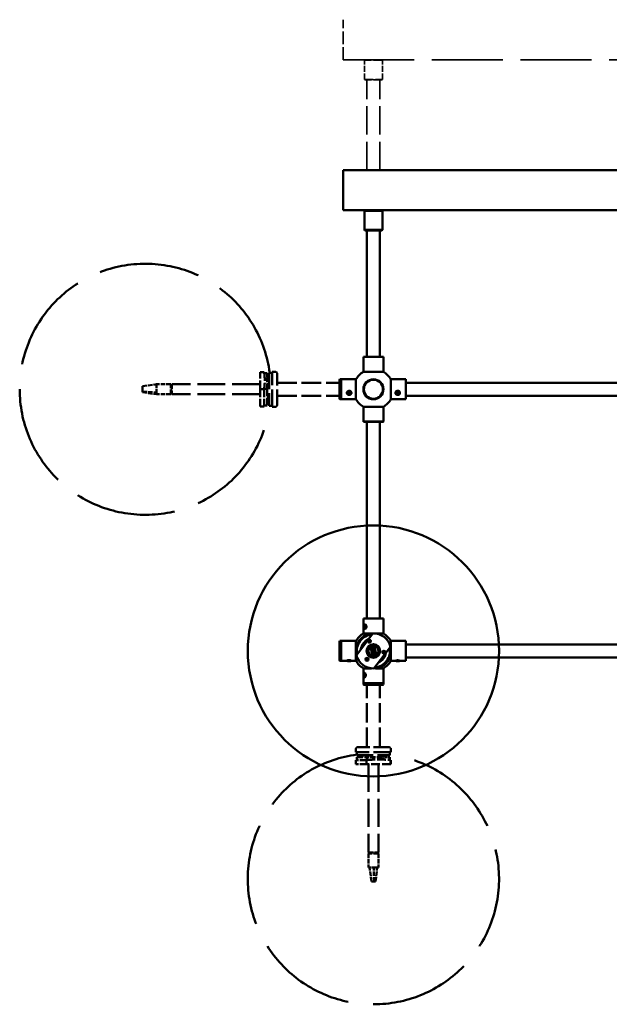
# Model space of a CAD drawing. Header units: millimetres. Extents: x 439 to 5173, y 102 to 3728.
# Tile 5 of 12: x 2088 to 2675, y 1698 to 2679. Entities that reach past the tile are written whole.
import ezdxf

# ---------------------------------------------------------------- set-up
doc = ezdxf.new("R2010")
doc.units = ezdxf.units.MM
doc.header["$LTSCALE"] = 18
doc.linetypes.add('DASHED', pattern=[0.2068, 0.1655, -0.0413])
doc.layers.add('Widoczne (ISO)', color=7, linetype='Continuous', lineweight=50)

msp = doc.modelspace()

# ---------------------------------------------------------------- linework, layer by layer
at = {"layer": 'Widoczne (ISO)', "linetype": 'DASHED', "lineweight": 35, "ltscale": 4.230512}
msp.add_line((2410.04, 2639.37), (2410.04, 2679.37), dxfattribs=at)
at = {"layer": 'Widoczne (ISO)', "linetype": 'DASHED', "lineweight": 35, "ltscale": 23.730209}
msp.add_line((2410.04, 2639.37), (2940.04, 2639.37), dxfattribs=at)
at = {"layer": 'Widoczne (ISO)', "linetype": 'DASHED', "lineweight": 35, "ltscale": 0.074687}
for p, q in [((2431.66, 2639.37), (2431.16, 2638.87)), ((2448.66, 2639.37), (2449.16, 2638.87)), ((2431.66, 2619.37), (2431.16, 2619.87)), ((2448.66, 2619.37), (2449.16, 2619.87))]:
    msp.add_line(p, q, dxfattribs=at)
at = {"layer": 'Widoczne (ISO)', "linetype": 'DASHED', "lineweight": 35, "ltscale": 2.990344}
for p, q in [((2449.16, 2638.87), (2431.16, 2638.87)), ((2431.16, 2619.87), (2449.16, 2619.87))]:
    msp.add_line(p, q, dxfattribs=at)
at = {"layer": 'Widoczne (ISO)', "linetype": 'DASHED', "lineweight": 35, "ltscale": 2.009441}
for p, q in [((2431.16, 2619.87), (2431.16, 2638.87)), ((2449.16, 2619.87), (2449.16, 2638.87))]:
    msp.add_line(p, q, dxfattribs=at)
at = {"layer": 'Widoczne (ISO)', "linetype": 'DASHED', "lineweight": 35, "ltscale": 2.824208}
msp.add_line((2448.66, 2619.37), (2431.66, 2619.37), dxfattribs=at)
at = {"layer": 'Widoczne (ISO)', "linetype": 'DASHED', "lineweight": 35, "ltscale": 9.518778}
for p, q in [((2433.66, 2529.37), (2433.66, 2619.37)), ((2446.66, 2529.37), (2446.66, 2619.37))]:
    msp.add_line(p, q, dxfattribs=at)
at = {"layer": 'Widoczne (ISO)', "linetype": 'Continuous', "lineweight": 50}
for p, q in [((2410.04, 2529.37), (2940.04, 2529.37)), ((2410.04, 2489.37), (2410.04, 2529.37)), ((2410.04, 2489.37), (2940.04, 2489.37)), ((2431.66, 2489.37), (2431.16, 2488.87)), ((2449.16, 2488.87), (2431.16, 2488.87)), ((2431.16, 2469.87), (2431.16, 2488.87)), ((2448.66, 2489.37), (2449.16, 2488.87)), ((2449.16, 2469.87), (2449.16, 2488.87)), ((2431.16, 2469.87), (2449.16, 2469.87)), ((2431.66, 2469.37), (2431.16, 2469.87)), ((2448.66, 2469.37), (2431.66, 2469.37)), ((2433.66, 2343.37), (2433.66, 2469.37)), ((2446.66, 2343.37), (2446.66, 2469.37)), ((2448.66, 2469.37), (2449.16, 2469.87)), ((2430.36, 2343.37), (2430.16, 2343.17)), ((2450.16, 2343.17), (2430.16, 2343.17)), ((2430.16, 2343.17), (2430.16, 2328.37)), ((2430.36, 2343.37), (2449.96, 2343.37)), ((2449.96, 2343.37), (2450.16, 2343.17)), ((2450.16, 2343.17), (2450.16, 2328.37)), ((2430.16, 2328.37), (2450.16, 2328.37)), ((2406.28, 2320.49), (2406.78, 2320.99)), ((2406.28, 2301.49), (2406.28, 2320.49)), ((2406.78, 2320.99), (2406.78, 2300.99)), ((2406.78, 2320.99), (2407.78, 2320.99)), ((2407.78, 2320.79), (2407.98, 2320.99)), ((2407.78, 2300.99), (2407.78, 2320.99)), ((2407.98, 2320.99), (2407.98, 2300.99)), ((2407.98, 2320.99), (2422.78, 2320.99)), ((2422.78, 2300.99), (2422.78, 2320.99)), ((2457.54, 2320.99), (2457.54, 2300.99)), ((2472.34, 2320.99), (2457.54, 2320.99)), ((2472.34, 2300.99), (2472.34, 2320.99)), ((2472.54, 2320.79), (2472.34, 2320.99)), ((2472.54, 2320.79), (2472.54, 2301.19)), ((2877.54, 2317.49), (2472.54, 2317.49)), ((2414.54, 2307.27), (2415.19, 2308.47)), ((2415.33, 2306.15), (2414.54, 2307.27)), ((2415.33, 2307.24), (2414.87, 2307.89)), ((2415.19, 2308.47), (2416.64, 2308.54)), ((2416.77, 2307.31), (2415.33, 2307.24)), ((2415.33, 2306.15), (2415.33, 2307.24)), ((2416.64, 2308.54), (2417.42, 2307.42)), ((2417.09, 2307.89), (2416.77, 2307.31)), ((2417.42, 2307.42), (2416.77, 2306.22)), ((2416.77, 2306.22), (2416.77, 2307.31)), ((2462.9, 2307.27), (2463.55, 2308.47)), ((2463.69, 2306.15), (2462.9, 2307.27)), ((2463.69, 2307.24), (2463.24, 2307.89)), ((2463.55, 2308.47), (2465, 2308.54)), ((2465.13, 2307.31), (2463.69, 2307.24)), ((2463.69, 2306.15), (2463.69, 2307.24)), ((2465, 2308.54), (2465.78, 2307.42)), ((2465.45, 2307.89), (2465.13, 2307.31)), ((2465.78, 2307.42), (2465.13, 2306.22)), ((2465.13, 2306.22), (2465.13, 2307.31)), ((2406.28, 2301.49), (2406.78, 2300.99)), ((2406.78, 2300.99), (2407.78, 2300.99)), ((2407.78, 2301.19), (2407.98, 2300.99)), ((2407.98, 2300.99), (2422.78, 2300.99)), ((2416.77, 2306.22), (2415.33, 2306.15)), ((2472.34, 2300.99), (2457.54, 2300.99)), ((2465.13, 2306.22), (2463.69, 2306.15)), ((2472.54, 2301.19), (2472.34, 2300.99)), ((2877.54, 2304.49), (2472.54, 2304.49)), ((2450.16, 2293.61), (2430.16, 2293.61)), ((2430.16, 2278.81), (2430.16, 2293.61)), ((2450.16, 2278.81), (2450.16, 2293.61)), ((2430.16, 2278.81), (2450.16, 2278.81)), ((2430.36, 2278.61), (2430.16, 2278.81)), ((2449.96, 2278.61), (2430.36, 2278.61)), ((2433.66, 2082.61), (2433.66, 2278.61)), ((2446.66, 2082.61), (2446.66, 2278.61)), ((2449.96, 2278.61), (2450.16, 2278.81)), ((2430.36, 2082.61), (2430.16, 2082.41)), ((2450.16, 2082.41), (2430.16, 2082.41)), ((2430.16, 2082.41), (2430.16, 2067.61)), ((2430.36, 2082.61), (2449.96, 2082.61)), ((2449.96, 2082.61), (2450.16, 2082.41)), ((2450.16, 2082.41), (2450.16, 2067.61)), ((2431.02, 2073.85), (2431.12, 2075.28)), ((2431.64, 2072.97), (2431.02, 2073.85)), ((2431.02, 2073.85), (2432.38, 2073.85)), ((2431.05, 2075.94), (2431.14, 2076.08)), ((2431.05, 2072.87), (2431.14, 2072.73)), ((2431.12, 2075.28), (2431.84, 2075.84)), ((2431.12, 2075.28), (2432.23, 2075.28)), ((2432.35, 2073.53), (2431.64, 2072.97)), ((2431.84, 2075.84), (2432.45, 2074.96)), ((2432.45, 2074.96), (2432.35, 2073.53)), ((2439.66, 2067.72), (2423.16, 2046.06)), ((2430.16, 2067.61), (2438.12, 2067.61)), ((2434.67, 2060.35), (2435.3, 2061.18)), ((2442.21, 2067.61), (2450.16, 2067.61)), ((2406.28, 2059.72), (2406.78, 2060.22)), ((2406.28, 2040.72), (2406.28, 2059.72)), ((2406.78, 2060.22), (2406.78, 2040.22)), ((2406.78, 2060.22), (2407.78, 2060.22)), ((2407.78, 2060.02), (2407.98, 2060.22)), ((2407.78, 2040.22), (2407.78, 2060.22)), ((2407.98, 2060.22), (2407.98, 2040.22)), ((2407.98, 2060.22), (2422.78, 2060.22)), ((2422.78, 2052.27), (2422.78, 2060.22)), ((2438.8, 2053), (2437.24, 2054.28)), ((2437.81, 2051.66), (2437.24, 2054.28)), ((2438.61, 2047.95), (2437.81, 2051.66)), ((2440.26, 2053.32), (2438.8, 2053)), ((2438.8, 2053), (2439.03, 2051.92)), ((2439.03, 2051.92), (2439.83, 2048.21)), ((2440.26, 2053.32), (2441.15, 2055.13)), ((2440.49, 2052.24), (2440.26, 2053.32)), ((2441.29, 2048.53), (2440.49, 2052.24)), ((2440.67, 2032.73), (2457.16, 2054.39)), ((2441.15, 2055.13), (2441.72, 2052.5)), ((2441.72, 2052.5), (2442.52, 2048.79)), ((2457.54, 2060.22), (2457.54, 2052.27)), ((2472.34, 2060.22), (2457.54, 2060.22)), ((2472.34, 2040.22), (2472.34, 2060.22)), ((2472.54, 2060.02), (2472.34, 2060.22)), ((2472.54, 2060.02), (2472.54, 2040.42)), ((2877.54, 2056.72), (2472.54, 2056.72)), ((2422.78, 2040.22), (2422.78, 2048.18)), ((2439.17, 2045.32), (2438.61, 2047.95)), ((2440.06, 2047.13), (2439.17, 2045.32)), ((2439.83, 2048.21), (2440.06, 2047.13)), ((2440.06, 2047.13), (2441.53, 2047.45)), ((2441.53, 2047.45), (2441.29, 2048.53)), ((2441.53, 2047.45), (2443.08, 2046.17)), ((2442.52, 2048.79), (2443.08, 2046.17)), ((2452.01, 2048.45), (2451.38, 2047.63)), ((2457.54, 2048.18), (2457.54, 2040.22)), ((2877.54, 2043.72), (2472.54, 2043.72)), ((2406.28, 2040.72), (2406.78, 2040.22)), ((2406.78, 2040.22), (2407.78, 2040.22)), ((2407.78, 2040.42), (2407.98, 2040.22)), ((2407.98, 2040.22), (2414.2, 2040.22)), ((2414.01, 2040.32), (2413.88, 2040.45)), ((2414.54, 2040.37), (2415.19, 2040.6)), ((2415.33, 2040.16), (2414.54, 2040.37)), ((2415.19, 2040.6), (2416.64, 2040.62)), ((2415.33, 2040.16), (2415.33, 2040.6)), ((2416.77, 2040.17), (2415.33, 2040.16)), ((2416.64, 2040.62), (2417.42, 2040.4)), ((2416.77, 2040.17), (2416.77, 2040.58)), ((2417.42, 2040.4), (2416.77, 2040.17)), ((2417.77, 2040.22), (2422.78, 2040.22)), ((2417.95, 2040.32), (2418.08, 2040.45)), ((2438.12, 2032.84), (2430.16, 2032.84)), ((2430.16, 2018.04), (2430.16, 2032.84)), ((2450.16, 2032.84), (2442.21, 2032.84)), ((2450.16, 2018.04), (2450.16, 2032.84)), ((2462.45, 2040.22), (2457.54, 2040.22)), ((2462.36, 2040.28), (2462.22, 2040.41)), ((2462.91, 2040.28), (2463.45, 2040.46)), ((2463.81, 2040.14), (2462.91, 2040.28)), ((2463.45, 2040.46), (2464.88, 2040.48)), ((2463.81, 2040.14), (2463.81, 2040.46)), ((2465.23, 2040.16), (2463.81, 2040.14)), ((2464.88, 2040.48), (2465.77, 2040.34)), ((2465.23, 2040.16), (2465.23, 2040.42)), ((2465.77, 2040.34), (2465.23, 2040.16)), ((2472.34, 2040.22), (2466.23, 2040.22)), ((2466.32, 2040.28), (2466.46, 2040.41)), ((2472.54, 2040.42), (2472.34, 2040.22)), ((2430.73, 2026.72), (2431.3, 2027.49)), ((2430.75, 2025.28), (2430.73, 2026.72)), ((2430.73, 2026.72), (2431.9, 2026.72)), ((2431.35, 2024.6), (2430.75, 2025.28)), ((2430.75, 2025.28), (2431.86, 2025.28)), ((2430.83, 2027.74), (2430.94, 2027.88)), ((2430.83, 2024.35), (2430.94, 2024.21)), ((2431.3, 2027.49), (2431.9, 2026.81)), ((2431.93, 2025.37), (2431.35, 2024.6)), ((2431.9, 2026.81), (2431.93, 2025.37)), ((2430.16, 2018.04), (2450.16, 2018.04)), ((2430.36, 2017.84), (2430.16, 2018.04)), ((2450.16, 2017.84), (2430.16, 2017.84)), ((2430.16, 2016.84), (2430.16, 2017.84)), ((2430.16, 2016.84), (2450.16, 2016.84)), ((2430.66, 2016.34), (2430.16, 2016.84)), ((2449.66, 2016.34), (2430.66, 2016.34)), ((2449.66, 2016.34), (2450.16, 2016.84)), ((2449.96, 2017.84), (2450.16, 2018.04)), ((2450.16, 2016.84), (2450.16, 2017.84))]:
    msp.add_line(p, q, dxfattribs=at)
at = {"layer": 'Widoczne (ISO)', "linetype": 'DASHED', "lineweight": 50, "ltscale": 0.422961}
for p, q in [((2327.28, 2328.06), (2331.28, 2328.06)), ((2331.28, 2311.16), (2327.28, 2311.16)), ((2327.28, 2293.91), (2331.28, 2293.91)), ((2422.66, 1937.34), (2422.66, 1941.34)), ((2433.17, 1937.34), (2433.17, 1941.34)), ((2457.31, 1941.34), (2457.31, 1937.34)), ((2457.66, 1937.34), (2457.66, 1941.34))]:
    msp.add_line(p, q, dxfattribs=at)
at = {"layer": 'Widoczne (ISO)', "linetype": 'DASHED', "lineweight": 50, "ltscale": 2.878971}
for p, q in [((2327.28, 2311.16), (2327.28, 2328.06)), ((2457.31, 1937.34), (2433.17, 1937.34))]:
    msp.add_line(p, q, dxfattribs=at)
at = {"layer": 'Widoczne (ISO)', "linetype": 'DASHED', "lineweight": 50, "ltscale": 0.302206}
msp.add_line((2334.28, 2327.12), (2331.42, 2327.12), dxfattribs=at)
at = {"layer": 'Widoczne (ISO)', "linetype": 'DASHED', "lineweight": 50, "ltscale": 0.735735}
for p, q in [((2334.28, 2322.8), (2334.28, 2327.12)), ((2456.3, 1944.34), (2450.13, 1944.34))]:
    msp.add_line(p, q, dxfattribs=at)
at = {"layer": 'Widoczne (ISO)', "linetype": 'DASHED', "lineweight": 50, "ltscale": 5.48238}
for p, q in [((2336.28, 2327.49), (2336.28, 2294.49)), ((2423.66, 1946.34), (2456.66, 1946.34))]:
    msp.add_line(p, q, dxfattribs=at)
at = {"layer": 'Widoczne (ISO)', "linetype": 'DASHED', "lineweight": 50, "ltscale": 0.317196}
for p, q in [((2339.28, 2327.49), (2336.28, 2327.49)), ((2339.28, 2328.49), (2342.28, 2328.49)), ((2339.28, 2294.49), (2336.28, 2294.49)), ((2339.28, 2293.49), (2342.28, 2293.49)), ((2422.66, 1949.34), (2422.66, 1952.34)), ((2423.66, 1949.34), (2423.66, 1946.34)), ((2456.66, 1949.34), (2456.66, 1946.34)), ((2457.66, 1949.34), (2457.66, 1952.34))]:
    msp.add_line(p, q, dxfattribs=at)
at = {"layer": 'Widoczne (ISO)', "linetype": 'DASHED', "lineweight": 50, "ltscale": 5.814651}
for p, q in [((2339.28, 2293.49), (2339.28, 2328.49)), ((2457.66, 1949.34), (2422.66, 1949.34))]:
    msp.add_line(p, q, dxfattribs=at)
at = {"layer": 'Widoczne (ISO)', "linetype": 'DASHED', "lineweight": 50, "ltscale": 5.150108}
for p, q in [((2344.28, 2295.49), (2344.28, 2326.49)), ((2455.66, 1954.34), (2424.66, 1954.34))]:
    msp.add_line(p, q, dxfattribs=at)
at = {"layer": 'Widoczne (ISO)', "linetype": 'DASHED', "lineweight": 50, "ltscale": 0.11238}
for p, q in [((2332.59, 2322.8), (2332.59, 2322.15)), ((2449.21, 1942.65), (2450.13, 1942.65))]:
    msp.add_line(p, q, dxfattribs=at)
at = {"layer": 'Widoczne (ISO)', "linetype": 'DASHED', "lineweight": 50, "ltscale": 0.211431}
for p, q in [((2336.28, 2322.87), (2334.28, 2322.87)), ((2336.28, 2319.87), (2334.28, 2319.87)), ((2336.28, 2315.99), (2334.28, 2315.99)), ((2336.28, 2305.99), (2334.28, 2305.99)), ((2336.28, 2305.97), (2334.28, 2305.97)), ((2336.28, 2302.97), (2334.28, 2302.97)), ((2429.35, 1946.34), (2429.35, 1944.34)), ((2432.35, 1946.34), (2432.35, 1944.34)), ((2435.16, 1946.34), (2435.16, 1944.34)), ((2445.16, 1946.34), (2445.16, 1944.34)), ((2447.52, 1946.34), (2447.52, 1944.34)), ((2450.52, 1946.34), (2450.52, 1944.34))]:
    msp.add_line(p, q, dxfattribs=at)
at = {"layer": 'Widoczne (ISO)', "linetype": 'DASHED', "lineweight": 50, "ltscale": 1.846271}
for p, q in [((2334.28, 2311.32), (2334.28, 2322.15)), ((2449.21, 1944.34), (2433.72, 1944.34))]:
    msp.add_line(p, q, dxfattribs=at)
at = {"layer": 'Widoczne (ISO)', "linetype": 'DASHED', "lineweight": 50, "ltscale": 0.085297}
for p, q in [((2335.47, 2323.6), (2336.28, 2323.6)), ((2335.47, 2298.37), (2336.28, 2298.37)), ((2427.55, 1945.54), (2427.55, 1946.34)), ((2452.77, 1945.54), (2452.77, 1946.34))]:
    msp.add_line(p, q, dxfattribs=at)
at = {"layer": 'Widoczne (ISO)', "linetype": 'DASHED', "lineweight": 50, "ltscale": 6.557349}
for p, q in [((2344.28, 2317.49), (2406.28, 2317.49)), ((2344.28, 2304.49), (2406.28, 2304.49)), ((2433.66, 1954.34), (2433.66, 2016.34)), ((2446.66, 1954.34), (2446.66, 2016.34))]:
    msp.add_line(p, q, dxfattribs=at)
at = {"layer": 'Widoczne (ISO)', "linetype": 'DASHED', "lineweight": 50, "ltscale": 0.036696}
msp.add_line((2087.93, 2311.1), (2087.93, 2310.87), dxfattribs=at)
msp.add_line((2087.93, 2311.1), (2087.93, 2310.87), dxfattribs=at)
at = {"layer": 'Widoczne (ISO)', "linetype": 'DASHED', "lineweight": 50, "ltscale": 1.495898}
for p, q in [((2210.28, 2314.02), (2224.28, 2315.98)), ((2210.28, 2308.6), (2224.28, 2307.71)), ((2210.28, 2307.96), (2224.28, 2305.99)), ((2438.14, 1820.34), (2436.31, 1834.34)), ((2440.84, 1820.34), (2440.44, 1834.34)), ((2442.18, 1820.34), (2444.01, 1834.34))]:
    msp.add_line(p, q, dxfattribs=at)
at = {"layer": 'Widoczne (ISO)', "linetype": 'DASHED', "lineweight": 50, "ltscale": 0.116242}
for p, q in [((2210.28, 2313.02), (2210.28, 2314.02)), ((2210.28, 2308.6), (2210.28, 2309.59)), ((2438.64, 1820.34), (2438.14, 1820.34)), ((2440.84, 1820.34), (2440.35, 1820.34))]:
    msp.add_line(p, q, dxfattribs=at)
at = {"layer": 'Widoczne (ISO)', "linetype": 'DASHED', "lineweight": 50, "ltscale": 0.401808}
for p, q in [((2210.28, 2309.59), (2210.28, 2313.02)), ((2440.35, 1820.34), (2438.64, 1820.34))]:
    msp.add_line(p, q, dxfattribs=at)
at = {"layer": 'Widoczne (ISO)', "linetype": 'DASHED', "lineweight": 50, "ltscale": 0.158548}
for p, q in [((2210.28, 2307.96), (2210.28, 2308.6)), ((2442.18, 1820.34), (2440.84, 1820.34))]:
    msp.add_line(p, q, dxfattribs=at)
at = {"layer": 'Widoczne (ISO)', "linetype": 'DASHED', "lineweight": 50, "ltscale": 1.207727}
msp.add_line((2224.28, 2315.99), (2224.28, 2307.71), dxfattribs=at)
at = {"layer": 'Widoczne (ISO)', "linetype": 'DASHED', "lineweight": 50, "ltscale": 1.480614}
for p, q in [((2238.28, 2315.99), (2224.28, 2315.99)), ((2238.28, 2305.99), (2224.28, 2305.99)), ((2435.16, 1848.34), (2435.16, 1834.34)), ((2445.16, 1848.34), (2445.16, 1834.34))]:
    msp.add_line(p, q, dxfattribs=at)
at = {"layer": 'Widoczne (ISO)', "linetype": 'DASHED', "lineweight": 50, "ltscale": 0.435142}
for p, q in [((2224.28, 2307.71), (2224.28, 2305.99)), ((2440.44, 1834.34), (2444.01, 1834.34))]:
    msp.add_line(p, q, dxfattribs=at)
at = {"layer": 'Widoczne (ISO)', "linetype": 'DASHED', "lineweight": 50, "ltscale": 1.661258}
for p, q in [((2238.28, 2305.99), (2238.28, 2315.99)), ((2239.28, 2315.99), (2239.28, 2305.99)), ((2435.16, 1849.34), (2445.16, 1849.34)), ((2445.16, 1848.34), (2435.16, 1848.34))]:
    msp.add_line(p, q, dxfattribs=at)
at = {"layer": 'Widoczne (ISO)', "linetype": 'DASHED', "lineweight": 50, "ltscale": 0.105665}
for p, q in [((2239.28, 2315.08), (2238.28, 2315.08)), ((2238.28, 2314.86), (2239.28, 2314.86)), ((2239.28, 2312.11), (2238.28, 2312.11)), ((2238.28, 2309.24), (2239.28, 2309.24)), ((2239.28, 2306.89), (2238.28, 2306.89)), ((2435.91, 1848.34), (2435.91, 1849.34)), ((2436.77, 1849.34), (2436.77, 1848.34)), ((2439.17, 1848.34), (2439.17, 1849.34)), ((2442.72, 1849.34), (2442.72, 1848.34)), ((2444.29, 1848.34), (2444.29, 1849.34)), ((2444.41, 1848.34), (2444.41, 1849.34))]:
    msp.add_line(p, q, dxfattribs=at)
at = {"layer": 'Widoczne (ISO)', "linetype": 'DASHED', "lineweight": 50, "ltscale": 9.307247}
for p, q in [((2327.28, 2315.99), (2239.28, 2315.99)), ((2327.28, 2305.99), (2239.28, 2305.99)), ((2435.16, 1937.34), (2435.16, 1849.34)), ((2445.16, 1937.34), (2445.16, 1849.34))]:
    msp.add_line(p, q, dxfattribs=at)
at = {"layer": 'Widoczne (ISO)', "linetype": 'DASHED', "lineweight": 50, "ltscale": 2.51606}
for p, q in [((2327.28, 2293.91), (2327.28, 2311.16)), ((2331.28, 2293.91), (2331.28, 2311.16))]:
    msp.add_line(p, q, dxfattribs=at)
at = {"layer": 'Widoczne (ISO)', "linetype": 'DASHED', "lineweight": 50, "ltscale": 0.304097}
for p, q in [((2334.28, 2311.32), (2331.41, 2311.32)), ((2334.28, 2294.85), (2331.41, 2294.85)), ((2423.66, 1944.34), (2423.66, 1941.47)), ((2433.72, 1944.34), (2433.72, 1941.47)), ((2456.3, 1944.34), (2456.3, 1941.47)), ((2456.66, 1944.34), (2456.66, 1941.47))]:
    msp.add_line(p, q, dxfattribs=at)
at = {"layer": 'Widoczne (ISO)', "linetype": 'DASHED', "lineweight": 50, "ltscale": 2.407391}
msp.add_line((2334.28, 2311.32), (2334.28, 2294.85), dxfattribs=at)
at = {"layer": 'Widoczne (ISO)', "linetype": 'DASHED', "lineweight": 50, "ltscale": 0.018189}
msp.add_line((2224.28, 2305.99), (2224.28, 2305.99), dxfattribs=at)
at = {"layer": 'Widoczne (ISO)', "linetype": 'DASHED', "lineweight": 50, "ltscale": 2.041679}
msp.add_line((2423.66, 1944.34), (2433.72, 1944.34), dxfattribs=at)
at = {"layer": 'Widoczne (ISO)', "linetype": 'DASHED', "lineweight": 50, "ltscale": 0.365612}
msp.add_line((2456.3, 1944.34), (2456.66, 1944.34), dxfattribs=at)
at = {"layer": 'Widoczne (ISO)', "linetype": 'DASHED', "lineweight": 50, "ltscale": 2.146803}
for p, q in [((2433.17, 1941.34), (2422.66, 1941.34)), ((2433.17, 1937.34), (2422.66, 1937.34))]:
    msp.add_line(p, q, dxfattribs=at)
at = {"layer": 'Widoczne (ISO)', "linetype": 'DASHED', "lineweight": 50, "ltscale": 0.369157}
for p, q in [((2457.66, 1941.34), (2457.31, 1941.34)), ((2457.66, 1937.34), (2457.31, 1937.34))]:
    msp.add_line(p, q, dxfattribs=at)
at = {"layer": 'Widoczne (ISO)', "linetype": 'DASHED', "lineweight": 50, "ltscale": 0.859962}
msp.add_line((2435.16, 1834.34), (2440.44, 1834.34), dxfattribs=at)
at = {"layer": 'Widoczne (ISO)', "linetype": 'DASHED', "lineweight": 50, "ltscale": 0.365953}
msp.add_line((2444.01, 1834.34), (2445.16, 1834.34), dxfattribs=at)
at = {"layer": 'Widoczne (ISO)', "linetype": 'Continuous', "lineweight": 50}
for centre, radius in [((2440.16, 2310.99), 10), ((2440.16, 2310.99), 9.5), ((2440.16, 2050.22), 125.11), ((2436.11, 2059.91), 1.5), ((2440.16, 2050.22), 6.75), ((2440.16, 2050.22), 6.5), ((2440.16, 2050.22), 6), ((2440.16, 2050.22), 5.3), ((2433.8, 2041.87), 1.5), ((2450.58, 2048.89), 1.5)]:
    msp.add_circle(centre, radius, dxfattribs=at)
at = {"layer": 'Widoczne (ISO)', "linetype": 'DASHED', "lineweight": 50, "ltscale": 33.693539}
for centre, start, end in [((2212.93, 2311.1), 7.53397, 180), ((2212.93, 2310.87), 180, 352.46603), ((2440.05, 1822.99), 97.53397, 270), ((2440.27, 1822.99), 270, 82.46603)]:
    msp.add_arc(centre, 125, start, end, dxfattribs=at)
at = {"layer": 'Widoczne (ISO)', "linetype": 'DASHED', "lineweight": 50, "ltscale": 0.332172}
for centre, start, end in [((2342.28, 2326.49), 0, 90), ((2342.28, 2295.49), 270, 0), ((2424.66, 1952.34), 90, 180), ((2455.66, 1952.34), 0, 90)]:
    msp.add_arc(centre, 2, start, end, dxfattribs=at)
at = {"layer": 'Widoczne (ISO)', "linetype": 'Continuous', "lineweight": 50}
for centre, radius, start, end in [((2440.16, 2310.99), 20, 119.65676, 150.34324), ((2440.16, 2310.99), 20, 29.65676, 60.34324), ((2440.16, 2310.99), 20, 209.65676, 240.34324), ((2440.16, 2310.99), 20, 299.65676, 330.34324), ((2440.16, 2050.22), 17.5, 91.65342, 193.76382), ((2440.16, 2050.22), 20, 119.65676, 150.34324), ((2440.16, 2050.22), 16.5, 94.51894, 190.89831), ((2440.16, 2050.22), 12.61, 113.4324, 171.98484), ((2440.16, 2050.22), 17.5, 13.76382, 91.65342), ((2440.16, 2050.22), 20, 29.65676, 60.34324), ((2431.53, 2054.19), 3, 87.91439, 197.50286), ((2436.49, 2058.99), 1.5, 42.17984, 183.2374), ((2436.11, 2059.91), 1.19, 206.8874, 18.52984), ((2440.16, 2050.22), 5, 125.73059, 258.57423), ((2440.16, 2050.22), 5, 78.57423, 125.73059), ((2440.16, 2050.22), 17.5, 271.65342, 13.76382), ((2440.16, 2050.22), 5, 305.73059, 78.57423), ((2440.16, 2050.22), 16.5, 274.51894, 10.89831), ((2440.16, 2050.22), 17.5, 193.76382, 271.65342), ((2434.41, 2042.67), 1.5, 162.17984, 303.2374), ((2433.8, 2041.87), 1.19, 326.8874, 138.52984), ((2440.16, 2050.22), 5, 258.57423, 305.73059), ((2440.16, 2050.22), 12.61, 293.4324, 351.98484), ((2450.58, 2048.89), 1.19, 86.8874, 258.52984), ((2449.58, 2049.02), 1.5, 282.17984, 63.2374), ((2440.16, 2050.22), 20, 209.65676, 240.34324), ((2440.16, 2050.22), 20, 299.65676, 330.34324)]:
    msp.add_arc(centre, radius, start, end, dxfattribs=at)
at = {"layer": 'Widoczne (ISO)', "linetype": 'DASHED', "lineweight": 50, "ltscale": 0.067662}
msp.add_arc((2207.29, 2312.62), 125, 5.3961, 5.68977, dxfattribs=at)
at = {"layer": 'Widoczne (ISO)', "linetype": 'DASHED', "lineweight": 50, "ltscale": 0.030943}
for centre, start, end in [((2335.47, 2323.8), 185.91681, 270), ((2335.47, 2298.17), 90, 174.08319), ((2427.35, 1945.54), 275.91681, 0), ((2452.97, 1945.54), 180, 264.08319)]:
    msp.add_arc(centre, 0.2, start, end, dxfattribs=at)
at = {"layer": 'Widoczne (ISO)', "linetype": 'DASHED', "lineweight": 50, "ltscale": 0.011613}
for centre, start, end in [((2212.93, 2311.1), 180, 180.05076), ((2212.93, 2310.87), 179.94924, 180), ((2440.05, 1822.99), 270, 270.05076), ((2440.27, 1822.99), 269.94924, 270)]:
    msp.add_arc(centre, 125, start, end, dxfattribs=at)
at = {"layer": 'Widoczne (ISO)', "linetype": 'DASHED', "lineweight": 50, "ltscale": 0.106474}
for centre, start, end in [((2438.53, 1817.36), 96.82916, 97.29103), ((2441.8, 1817.36), 82.70897, 83.17084)]:
    msp.add_arc(centre, 125, start, end, dxfattribs=at)
at = {"layer": 'Widoczne (ISO)', "linetype": 'Continuous', "lineweight": 50}
for centre, major_axis, ratio in [((2415.98, 2307.34), (2, 0), 0.931346), ((2464.34, 2307.34), (2, 0), 0.931346), ((2431.74, 2074.41), (0, 2), 0.538741), ((2415.98, 2040.39), (2, 0), 0.178678), ((2464.34, 2040.31), (-2, 0), 0.129894), ((2431.33, 2026.04), (0, 2), 0.46877)]:
    msp.add_ellipse(centre, major_axis=major_axis, ratio=ratio, dxfattribs=at)
at = {"layer": 'Widoczne (ISO)', "linetype": 'DASHED', "lineweight": 50, "ltscale": 2.883526}
for points in [[(2331.28, 2328.06), (2331.74, 2325.17), (2331.94, 2322.33), (2331.94, 2316.89), (2331.74, 2314.05), (2331.28, 2311.16)], [(2433.17, 1941.34), (2437.29, 1941.81), (2441.36, 1942), (2449.13, 1942), (2453.19, 1941.81), (2457.31, 1941.34)]]:
    msp.add_open_spline(points, degree=3, knots=[35.882115, 35.882115, 35.882115, 35.882115, 37.196513, 37.196513, 38.510912, 38.510912, 38.510912, 38.510912], dxfattribs=at)
at = {"layer": 'Widoczne (ISO)', "linetype": 'DASHED', "lineweight": 50, "ltscale": 0.112459}
for points, knots in [([(2331.9, 2322.15), (2331.9, 2322.19), (2331.9, 2322.23), (2331.88, 2322.42), (2331.88, 2322.56), (2331.87, 2322.72), (2331.86, 2322.76), (2331.86, 2322.8)], [-0.1321984, -0.1321984, -0.1321984, -0.1321984, -0.1186679, -0.1186679, -0.0593926, -0.0593926, -0.0254432, -0.0254432, -0.0254432, -0.0254432]), ([(2450.13, 1941.93), (2450.06, 1941.93), (2449.98, 1941.93), (2449.74, 1941.94), (2449.58, 1941.95), (2449.34, 1941.96), (2449.27, 1941.96), (2449.21, 1941.96)], [-0.9203462, -0.9203462, -0.9203462, -0.9203462, -0.8882461, -0.8882461, -0.8339399, -0.8339399, -0.8136308, -0.8136308, -0.8136308, -0.8136308])]:
    msp.add_open_spline(points, degree=3, knots=knots, dxfattribs=at)
at = {"layer": 'Widoczne (ISO)', "linetype": 'Continuous', "lineweight": 50}
for points, knots in [([(2418.25, 2307.34), (2418.25, 2307.61), (2418.19, 2307.9), (2417.97, 2308.41), (2417.82, 2308.63), (2417.39, 2309.1), (2417.04, 2309.32), (2416.43, 2309.51), (2416.2, 2309.55), (2415.76, 2309.55), (2415.52, 2309.51), (2415.01, 2309.35), (2414.74, 2309.2), (2414.22, 2308.76), (2413.98, 2308.42), (2413.76, 2307.81), (2413.71, 2307.57), (2413.71, 2307.16), (2413.74, 2306.97), (2413.88, 2306.52), (2414.02, 2306.28), (2414.44, 2305.81), (2414.74, 2305.61), (2415.39, 2305.38), (2415.7, 2305.33), (2416.27, 2305.33), (2416.57, 2305.38), (2417.04, 2305.54), (2417.21, 2305.63), (2417.61, 2305.89), (2417.8, 2306.09), (2418.07, 2306.52), (2418.16, 2306.73), (2418.23, 2307.07), (2418.25, 2307.21), (2418.25, 2307.34)], [-2.186909, -2.186909, -2.186909, -2.186909, -2.108807, -2.108807, -2.039004, -2.039004, -1.93396, -1.93396, -1.874493, -1.874493, -1.812984, -1.812984, -1.736309, -1.736309, -1.628413, -1.628413, -1.562078, -1.562078, -1.507561, -1.507561, -1.430405, -1.430405, -1.327768, -1.327768, -1.249662, -1.249662, -1.171556, -1.171556, -1.120016, -1.120016, -1.038785, -1.038785, -0.9763, -0.9763, -0.937247, -0.937247, -0.937247, -0.937247]), ([(2462.07, 2307.34), (2462.07, 2307.08), (2462.13, 2306.8), (2462.35, 2306.32), (2462.5, 2306.12), (2462.94, 2305.71), (2463.29, 2305.52), (2463.9, 2305.36), (2464.12, 2305.33), (2464.57, 2305.33), (2464.8, 2305.36), (2465.31, 2305.5), (2465.58, 2305.62), (2466.11, 2306.01), (2466.35, 2306.31), (2466.57, 2306.88), (2466.61, 2307.12), (2466.61, 2307.53), (2466.58, 2307.73), (2466.44, 2308.19), (2466.3, 2308.46), (2465.89, 2308.98), (2465.58, 2309.22), (2464.93, 2309.49), (2464.63, 2309.55), (2464.06, 2309.55), (2463.75, 2309.49), (2463.29, 2309.29), (2463.11, 2309.19), (2462.72, 2308.89), (2462.52, 2308.67), (2462.25, 2308.2), (2462.16, 2307.98), (2462.09, 2307.62), (2462.07, 2307.48), (2462.07, 2307.34)], [-2.186909, -2.186909, -2.186909, -2.186909, -2.108807, -2.108807, -2.039004, -2.039004, -1.93396, -1.93396, -1.874493, -1.874493, -1.812984, -1.812984, -1.736309, -1.736309, -1.628413, -1.628413, -1.562078, -1.562078, -1.507561, -1.507561, -1.430405, -1.430405, -1.327768, -1.327768, -1.249662, -1.249662, -1.171556, -1.171556, -1.120016, -1.120016, -1.038785, -1.038785, -0.9763, -0.9763, -0.937247, -0.937247, -0.937247, -0.937247]), ([(2431.74, 2072.14), (2431.89, 2072.14), (2432.07, 2072.2), (2432.39, 2072.41), (2432.54, 2072.56), (2432.85, 2073), (2433.02, 2073.35), (2433.15, 2073.96), (2433.17, 2074.19), (2433.17, 2074.63), (2433.15, 2074.87), (2433.03, 2075.38), (2432.93, 2075.64), (2432.62, 2076.17), (2432.4, 2076.41), (2432.01, 2076.63), (2431.87, 2076.67), (2431.63, 2076.67), (2431.52, 2076.64), (2431.28, 2076.51), (2431.16, 2076.37), (2430.97, 2076), (2430.89, 2075.77), (2430.84, 2075.51)], [-2.1869087, -2.1869087, -2.1869087, -2.1869087, -2.1088073, -2.1088073, -2.0390044, -2.0390044, -1.9339595, -1.9339595, -1.8744931, -1.8744931, -1.812984, -1.812984, -1.7363093, -1.7363093, -1.6284125, -1.6284125, -1.5620776, -1.5620776, -1.5075605, -1.5075605, -1.4304046, -1.4304046, -1.3500173, -1.3500173, -1.3500173, -1.3500173]), ([(2430.84, 2073.3), (2430.86, 2073.2), (2430.88, 2073.11), (2430.98, 2072.78), (2431.07, 2072.58), (2431.28, 2072.31), (2431.39, 2072.23), (2431.58, 2072.15), (2431.66, 2072.14), (2431.74, 2072.14)], [-1.1493069, -1.1493069, -1.1493069, -1.1493069, -1.1200157, -1.1200157, -1.038785, -1.038785, -0.9762998, -0.9762998, -0.9372466, -0.9372466, -0.9372466, -0.9372466]), ([(2418.25, 2040.39), (2418.25, 2040.44), (2418.19, 2040.5), (2417.97, 2040.64), (2417.82, 2040.71), (2417.39, 2040.87), (2417.04, 2040.96), (2416.43, 2041.03), (2416.2, 2041.05), (2415.76, 2041.05), (2415.52, 2041.03), (2415.01, 2040.97), (2414.74, 2040.91), (2414.22, 2040.75), (2413.98, 2040.64), (2413.76, 2040.48), (2413.71, 2040.43), (2413.71, 2040.35), (2413.74, 2040.32), (2413.87, 2040.26), (2414, 2040.24), (2414.17, 2040.23)], [-2.1869087, -2.1869087, -2.1869087, -2.1869087, -2.1088073, -2.1088073, -2.0390044, -2.0390044, -1.9339595, -1.9339595, -1.8744931, -1.8744931, -1.812984, -1.812984, -1.7363093, -1.7363093, -1.6284125, -1.6284125, -1.5620776, -1.5620776, -1.5075605, -1.5075605, -1.4342652, -1.4342652, -1.4342652, -1.4342652]), ([(2417.79, 2040.23), (2417.85, 2040.24), (2417.91, 2040.24), (2418.07, 2040.26), (2418.16, 2040.29), (2418.23, 2040.34), (2418.25, 2040.36), (2418.25, 2040.39)], [-1.065059, -1.065059, -1.065059, -1.065059, -1.038785, -1.038785, -0.9762998, -0.9762998, -0.9372466, -0.9372466, -0.9372466, -0.9372466]), ([(2466.24, 2040.23), (2466.34, 2040.23), (2466.42, 2040.23), (2466.57, 2040.25), (2466.61, 2040.28), (2466.61, 2040.34), (2466.58, 2040.37), (2466.44, 2040.46), (2466.3, 2040.53), (2465.89, 2040.67), (2465.58, 2040.75), (2464.93, 2040.84), (2464.63, 2040.86), (2464.06, 2040.86), (2463.75, 2040.84), (2463.29, 2040.77), (2463.11, 2040.74), (2462.72, 2040.65), (2462.52, 2040.58), (2462.25, 2040.47), (2462.16, 2040.42), (2462.09, 2040.35), (2462.07, 2040.33), (2462.07, 2040.31)], [-1.6776883, -1.6776883, -1.6776883, -1.6776883, -1.6284125, -1.6284125, -1.5620776, -1.5620776, -1.5075605, -1.5075605, -1.4304046, -1.4304046, -1.3277685, -1.3277685, -1.2496621, -1.2496621, -1.1715557, -1.1715557, -1.1200157, -1.1200157, -1.038785, -1.038785, -0.9762998, -0.9762998, -0.9372466, -0.9372466, -0.9372466, -0.9372466]), ([(2462.07, 2040.31), (2462.07, 2040.27), (2462.13, 2040.25), (2462.3, 2040.23), (2462.37, 2040.23), (2462.45, 2040.23)], [-2.1869087, -2.1869087, -2.1869087, -2.1869087, -2.1088073, -2.1088073, -2.071298, -2.071298, -2.071298, -2.071298]), ([(2431.33, 2028.31), (2431.19, 2028.31), (2431.06, 2028.25), (2430.86, 2028.04), (2430.78, 2027.89), (2430.67, 2027.6), (2430.64, 2027.47), (2430.61, 2027.32)], [-2.1869087, -2.1869087, -2.1869087, -2.1869087, -2.1088073, -2.1088073, -2.0390044, -2.0390044, -1.9931025, -1.9931025, -1.9931025, -1.9931025]), ([(2430.61, 2024.76), (2430.62, 2024.7), (2430.63, 2024.64), (2430.73, 2024.28), (2430.85, 2024.04), (2431.1, 2023.82), (2431.21, 2023.78), (2431.42, 2023.78), (2431.53, 2023.8), (2431.78, 2023.94), (2431.93, 2024.08), (2432.25, 2024.5), (2432.4, 2024.81), (2432.58, 2025.45), (2432.62, 2025.76), (2432.62, 2026.33), (2432.58, 2026.64), (2432.45, 2027.1), (2432.39, 2027.27), (2432.2, 2027.67), (2432.06, 2027.87), (2431.79, 2028.14), (2431.66, 2028.22), (2431.47, 2028.3), (2431.4, 2028.31), (2431.33, 2028.31)], [-1.7558838, -1.7558838, -1.7558838, -1.7558838, -1.7363093, -1.7363093, -1.6284125, -1.6284125, -1.5620776, -1.5620776, -1.5075605, -1.5075605, -1.4304046, -1.4304046, -1.3277685, -1.3277685, -1.2496621, -1.2496621, -1.1715557, -1.1715557, -1.1200157, -1.1200157, -1.038785, -1.038785, -0.9762998, -0.9762998, -0.9372466, -0.9372466, -0.9372466, -0.9372466])]:
    msp.add_open_spline(points, degree=3, knots=knots, dxfattribs=at)
at = {"layer": 'Widoczne (ISO)', "linetype": 'DASHED', "lineweight": 50, "ltscale": 0.160771}
msp.add_open_spline([(2331.28, 2293.91), (2331.33, 2294.23), (2331.38, 2294.54), (2331.42, 2294.85)], degree=3, dxfattribs=at)

doc.saveas('drawing.dxf')
